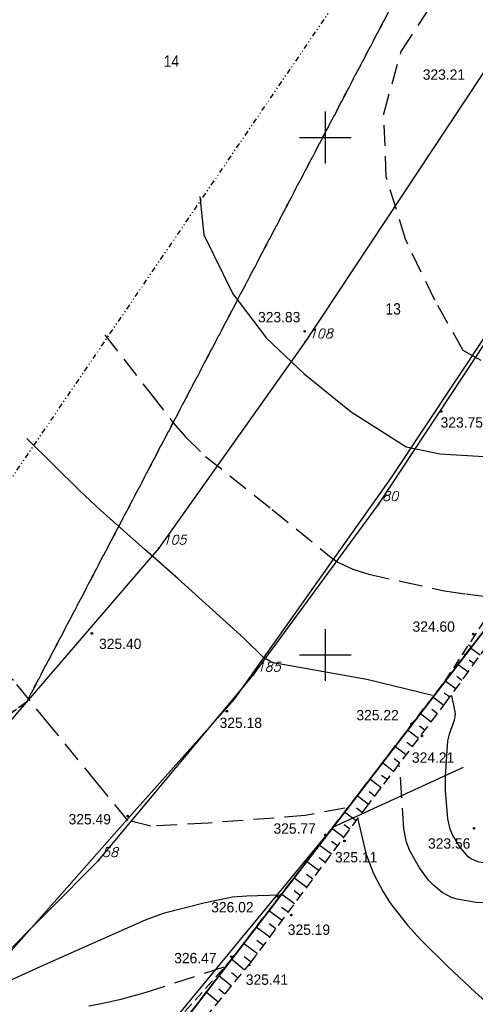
# Model space of a CAD drawing. Extents: x 4615668 to 9249187, y 5334101 to 10688993.
# Tile 70 of 120: x 4667655 to 4667699, y 5337085 to 5337181. Entities that reach past the tile are written whole.
import ezdxf

# ---------------------------------------------------------------- set-up
doc = ezdxf.new("R2010")
doc.units = 0
doc.header["$MEASUREMENT"] = 0
for name, pattern in [('DIVIDE', [1.25, 0.5, -0.25, 0, -0.25, 0, -0.25]), ('GEN7', [13.75, 9.75, -1.5, 1, -1.5]), ('KONTUR', [1.5, 1, -0.5]), ('SKARPA1', [1.5, 1, -0.5]), ('WARSTWICA', [3, 2, -1])]:
    doc.linetypes.add(name, pattern=pattern)
for name, color, linetype in [('1', 7, 'Continuous'), ('2', 7, 'Continuous'), ('25', 7, 'Continuous'), ('38', 7, 'Continuous'), ('5', 7, 'Continuous'), ('50', 7, 'Continuous'), ('51', 7, 'Continuous'), ('52', 7, 'Continuous'), ('57', 7, 'Continuous'), ('58', 7, 'Continuous'), ('60', 7, 'Continuous'), ('7', 4, 'GEN7')]:
    doc.layers.add(name, color=color, linetype=linetype)
doc.styles.add('ITALICT', font='ITALICT', dxfattribs={"height": 0.2})
doc.styles.add('txt', font='TXT', dxfattribs={"height": 0.2})

# ---------------------------------------------------------------- blocks, each defined once
blk = doc.blocks.new('203')
at = {"layer": '57', "color": 3, "linetype": 'Continuous'}
blk.add_circle((0, 0), 0.045, dxfattribs=at)
blk = doc.blocks.new('WYS')
at = {"layer": '52', "color": 67, "linetype": 'Continuous'}
blk.add_circle((0, 0), 0.08, dxfattribs=at)
blk = doc.blocks.new('*M2253')
at = {"layer": '25', "color": 165, "linetype": 'Continuous'}
blk.add_lwpolyline([(129.515, 148.681), (127.14, 144.553), (127.093, 144.575), (127.135, 144.511), (126.085, 142.081), (124.295, 135.991), (122.685, 132.021), (120.605, 126.341), (117.295, 124.521), (116.035, 122.491), (112.435, 115.501), (106.395, 105.801), (101.255, 96.211), (100.645, 95.271), (97.505, 89.061), (96.545, 87.061)], dxfattribs=at)
blk.add_lwpolyline([(129.515, 148.681), (127.14, 144.553), (127.093, 144.575), (127.135, 144.511), (126.085, 142.081), (124.295, 135.991), (122.685, 132.021), (120.605, 126.341), (117.295, 124.521), (116.035, 122.491), (112.435, 115.501), (106.395, 105.801), (101.255, 96.211), (100.645, 95.271), (97.505, 89.061), (96.545, 87.061)], dxfattribs=at)
for p in [(129.515, 148.681), (127.093, 144.575), (127.135, 144.511), (127.14, 144.553), (126.085, 142.081), (124.295, 135.991), (122.685, 132.021), (120.605, 126.341), (117.295, 124.521), (116.035, 122.491), (112.435, 115.501), (106.395, 105.801), (101.255, 96.211), (100.645, 95.271), (97.505, 89.061), (96.545, 87.061)]:
    blk.add_point(p, dxfattribs=at)

msp = doc.modelspace()

# ---------------------------------------------------------------- linework, layer by layer
at = {"layer": '1', "color": 2, "linetype": 'Continuous'}
msp.add_lwpolyline([(4667697.655, 5337108.29), (4667685.049, 5337102.486), (4667659.827, 5337071.897)], dxfattribs=at)
at = {"layer": '2', "color": 5, "linetype": 'Continuous'}
for p, q in [((4667709.339, 5337190.179), (4667682.401, 5337149.437)), ((4667689.493, 5337133.722), (4667716.271, 5337174.334)), ((4667682.401, 5337149.437), (4667668.266, 5337129.511)), ((4667677.369, 5337117.237), (4667689.493, 5337133.722)), ((4667667.691, 5337079.882), (4667708.739, 5337133.335)), ((4667708.739, 5337133.335), (4667667.691, 5337079.882)), ((4667668.266, 5337129.511), (4667628.524, 5337083.278)), ((4667662.424, 5337099.312), (4667677.369, 5337117.237)), ((4667648.72, 5337085.548), (4667662.424, 5337099.312))]:
    msp.add_line(p, q, dxfattribs=at)
at = {"layer": '38', "color": 97, "linetype": 'Continuous'}
msp.add_lwpolyline([(4667619.01, 5337056.533), (4667630.966, 5337070.273), (4667650.097, 5337086.214), (4667665.904, 5337104.076), (4667675.585, 5337114.898), (4667690.756, 5337136.311), (4667706.503, 5337160.04), (4667719.233, 5337180.656), (4667734.355, 5337209.514), (4667742.971, 5337232.576), (4667745.489, 5337240.023)], dxfattribs=at)
at = {"layer": '50', "color": 245, "linetype": 'WARSTWICA'}
for points in [[(4667716.966, 5337150.155), (4667712.521, 5337149.311), (4667706.092, 5337148.528), (4667702.307, 5337147.805), (4667699.424, 5337147.624), (4667697.681, 5337148.588), (4667694.918, 5337153.469), (4667692.097, 5337159.351), (4667690.234, 5337165.377), (4667689.994, 5337171.463), (4667691.676, 5337177.489), (4667694.556, 5337181.917)], [(4667663.038, 5337150.12), (4667667.484, 5337144.396), (4667669.688, 5337141.581), (4667670.853, 5337140.228), (4667672.771, 5337138.37), (4667679.199, 5337133.248), (4667684.907, 5337128.608), (4667685.572, 5337128.156), (4667687.011, 5337127.462), (4667688.554, 5337126.975), (4667691.737, 5337126.272), (4667695.851, 5337125.385), (4667697.925, 5337125.067), (4667701.049, 5337124.705)], [(4667686.23, 5337104.372), (4667682.385, 5337103.649), (4667673.013, 5337102.926), (4667667.486, 5337102.625), (4667665.263, 5337103.167), (4667662.379, 5337106.722), (4667657.707, 5337112.432), (4667654.223, 5337116.71), (4667650.919, 5337119.422), (4667645.932, 5337121.109), (4667640.465, 5337121.531)], [(4667709.792, 5337096.24), (4667708.007, 5337095.933), (4667706.232, 5337095.679), (4667702.662, 5337095.323), (4667700.175, 5337095.195), (4667698.929, 5337095.257), (4667697.062, 5337095.579), (4667696.557, 5337095.742), (4667695.637, 5337096.227), (4667694.823, 5337096.89), (4667694.331, 5337097.412), (4667693.445, 5337098.597), (4667692.516, 5337100.233), (4667692.193, 5337101.072), (4667691.941, 5337102.385), (4667691.526, 5337108.467)], [(4667674.536, 5337088.998), (4667667.086, 5337086.588), (4667666.217, 5337086.321), (4667665.633, 5337086.156), (4667664.459, 5337085.855), (4667663.869, 5337085.717), (4667662.683, 5337085.46), (4667661.49, 5337085.224)]]:
    msp.add_lwpolyline(points, dxfattribs=at)
at = {"layer": '50', "color": 216, "linetype": 'Continuous'}
for points in [[(4667672.232, 5337163.483), (4667672.624, 5337159.767), (4667675.403, 5337154.086), (4667678.68, 5337149.799), (4667682.312, 5337146.345), (4667686.836, 5337142.665), (4667692.167, 5337139.289), (4667695.408, 5337138.61), (4667701.286, 5337138.253), (4667706.553, 5337138.466), (4667709.866, 5337138.573)], [(4667696.54, 5337115.245), (4667696.848, 5337113.825), (4667696.885, 5337113.496), (4667696.792, 5337112.84), (4667696.325, 5337111.528), (4667696.171, 5337110.864), (4667695.925, 5337107.47), (4667695.927, 5337106.092), (4667696.171, 5337103.336), (4667696.397, 5337102.368), (4667696.64, 5337101.753), (4667697.34, 5337100.56), (4667698.008, 5337099.79), (4667698.395, 5337099.495), (4667699.062, 5337099.202), (4667699.779, 5337099.082), (4667701.215, 5337099.079), (4667701.958, 5337099.061), (4667702.261, 5337099.202), (4667702.569, 5337099.511)], [(4667634.583, 5337089.15), (4667645.259, 5337087.78), (4667649.932, 5337086.698), (4667650.915, 5337086.661), (4667651.409, 5337086.726), (4667652.117, 5337086.946), (4667657.545, 5337089.398), (4667666.985, 5337093.566), (4667668.811, 5337094.241), (4667672.592, 5337095.225), (4667675.371, 5337095.788), (4667676.775, 5337095.908), (4667679.975, 5337095.98)]]:
    msp.add_lwpolyline(points, dxfattribs=at)
at = {"layer": '50', "color": 7, "linetype": 'Continuous'}
for points in [[(4667694.703, 5337115.272), (4667688.363, 5337116.808), (4667683.305, 5337117.701), (4667679.493, 5337118.38), (4667679.091, 5337118.497), (4667678.37, 5337118.918), (4667676.501, 5337120.774), (4667670.104, 5337126.553), (4667666.911, 5337129.367), (4667662.663, 5337133.131), (4667660.602, 5337135.081), (4667655.508, 5337140.083)], [(4667687.505, 5337103.308), (4667688.058, 5337100.84), (4667688.309, 5337099.888), (4667689.007, 5337098.044), (4667689.933, 5337096.285), (4667690.657, 5337095.165), (4667692.303, 5337093.065), (4667693.559, 5337091.678), (4667696.178, 5337089.055), (4667698.823, 5337086.587), (4667701.099, 5337084.551), (4667701.99, 5337083.521), (4667703.622, 5337081.342), (4667704.487, 5337080.185)]]:
    msp.add_lwpolyline(points, dxfattribs=at)
at = {"layer": '51', "color": 3, "linetype": 'Continuous'}
for p, q in [((4667698.449, 5337119.935), (4667698.175, 5337120.145)), ((4667699.314, 5337119.142), (4667698.368, 5337119.829)), ((4667697.23, 5337118.348), (4667697.078, 5337118.465)), ((4667697.84, 5337119.142), (4667697.733, 5337119.223)), ((4667698.727, 5337118.333), (4667698.243, 5337118.684)), ((4667696.621, 5337117.555), (4667696.576, 5337117.59)), ((4667698.139, 5337117.523), (4667697.149, 5337118.242)), ((4667696.965, 5337115.905), (4667695.93, 5337116.656)), ((4667696.012, 5337116.762), (4667695.982, 5337116.786)), ((4667697.552, 5337116.714), (4667697.046, 5337117.082)), ((4667696.377, 5337115.096), (4667695.849, 5337115.479)), ((4667695.786, 5337114.289), (4667694.73, 5337115.092)), ((4667695.181, 5337113.493), (4667694.651, 5337113.896)), ((4667694.575, 5337112.697), (4667693.512, 5337113.506)), ((4667693.364, 5337111.106), (4667692.294, 5337111.92)), ((4667693.97, 5337111.901), (4667693.436, 5337112.307)), ((4667692.759, 5337110.31), (4667692.222, 5337110.718)), ((4667692.153, 5337109.514), (4667691.076, 5337110.334)), ((4667691.547, 5337108.718), (4667691.007, 5337109.129)), ((4667690.942, 5337107.922), (4667689.858, 5337108.747)), ((4667689.731, 5337106.331), (4667688.639, 5337107.161)), ((4667690.336, 5337107.127), (4667689.792, 5337107.54)), ((4667689.125, 5337105.535), (4667688.578, 5337105.951)), ((4667688.52, 5337104.739), (4667687.421, 5337105.575)), ((4667687.918, 5337103.94), (4667687.361, 5337104.355)), ((4667687.322, 5337103.137), (4667686.193, 5337103.976)), ((4667686.129, 5337101.532), (4667684.975, 5337102.39)), ((4667686.725, 5337102.335), (4667686.155, 5337102.759)), ((4667685.533, 5337100.73), (4667684.949, 5337101.163)), ((4667684.936, 5337099.927), (4667683.757, 5337100.803)), ((4667684.34, 5337099.124), (4667683.744, 5337099.567)), ((4667683.743, 5337098.322), (4667682.539, 5337099.217)), ((4667682.55, 5337096.716), (4667681.32, 5337097.63)), ((4667683.147, 5337097.519), (4667682.538, 5337097.971)), ((4667681.357, 5337095.111), (4667680.102, 5337096.044)), ((4667681.954, 5337095.914), (4667681.333, 5337096.375)), ((4667680.761, 5337094.308), (4667680.127, 5337094.779)), ((4667680.164, 5337093.506), (4667678.884, 5337094.457)), ((4667678.972, 5337091.9), (4667677.666, 5337092.871)), ((4667679.568, 5337092.703), (4667678.921, 5337093.184)), ((4667677.779, 5337090.295), (4667676.447, 5337091.284)), ((4667678.375, 5337091.098), (4667677.716, 5337091.588)), ((4667676.549, 5337088.718), (4667675.28, 5337089.765)), ((4667677.182, 5337089.492), (4667676.51, 5337089.992)), ((4667675.276, 5337087.176), (4667674.062, 5337088.178)), ((4667675.913, 5337087.947), (4667675.292, 5337088.459)), ((4667674.64, 5337086.404), (4667674.046, 5337086.894)), ((4667674.004, 5337085.633), (4667672.843, 5337086.591))]:
    msp.add_line(p, q, dxfattribs=at)
at = {"layer": '51', "color": 3, "linetype": 'SKARPA1'}
for points in [[(4667755.533, 5337221.644), (4667750.185, 5337210.285), (4667745.924, 5337201.31), (4667741.671, 5337192.441), (4667737.061, 5337182.417), (4667731.994, 5337174.247), (4667726.222, 5337164.883), (4667718.297, 5337152.066), (4667711.75, 5337141.459), (4667702.195, 5337126.303), (4667695.708, 5337116.366)], [(4667658.92, 5337069.012), (4667664.161, 5337073.702), (4667677.132, 5337089.425), (4667688.197, 5337104.315), (4667695.899, 5337114.437), (4667700.113, 5337120.242), (4667705.536, 5337128.828), (4667708.739, 5337133.335)], [(4667656.607, 5337069.763), (4667660.79, 5337074.289), (4667667.763, 5337081.36), (4667675.18, 5337089.634)]]:
    msp.add_lwpolyline(points, dxfattribs=at)
at = {"layer": '58', "color": 1, "linetype": 'DIVIDE'}
msp.add_lwpolyline([(4667497.001, 5337072.349), (4667534.178, 5337093.662), (4667546.39, 5337114.906), (4667597.982, 5337088.199), (4667606.423, 5337087.531), (4667627.425, 5337106.727), (4667653.735, 5337135.829), (4667690.578, 5337189.903), (4667711.162, 5337228.356), (4667713.752, 5337236.593), (4667699.801, 5337243.261), (4667731.871, 5337313.828), (4667739.562, 5337337.791), (4667745.062, 5337370.452)], dxfattribs=at)
at = {"layer": '60', "color": 7, "linetype": 'Continuous'}
for p, q in [((4667684.354, 5337166.683), (4667684.354, 5337171.683)), ((4667684.354, 5337166.683), (4667684.354, 5337171.683)), ((4667681.854, 5337169.183), (4667686.854, 5337169.183)), ((4667681.854, 5337169.183), (4667686.854, 5337169.183)), ((4667684.354, 5337116.683), (4667684.354, 5337121.683)), ((4667684.354, 5337116.683), (4667684.354, 5337121.683)), ((4667681.854, 5337119.183), (4667686.854, 5337119.183)), ((4667681.854, 5337119.183), (4667686.854, 5337119.183))]:
    msp.add_line(p, q, dxfattribs=at)
at = {"layer": '7', "color": 245, "linetype": 'KONTUR'}
for p, q in [((4667655.496, 5337114.655), (4667693.316, 5337186.771)), ((4667693.316, 5337186.771), (4667655.496, 5337114.655)), ((4667667.691, 5337079.882), (4667708.739, 5337133.335)), ((4667708.739, 5337133.335), (4667667.691, 5337079.882)), ((4667615.984, 5337086.156), (4667655.496, 5337114.655)), ((4667655.496, 5337114.655), (4667616.05, 5337086.204))]:
    msp.add_line(p, q, dxfattribs=at)

# ---------------------------------------------------------------- block references
at = {"layer": '25', "color": 165, "linetype": 'Continuous'}
msp.add_blockref('*M2253', (4667593.939, 5336977.152), dxfattribs=at)
at = {"layer": '52', "color": 67, "linetype": 'Continuous'}
for p in [(4667682.346, 5337150.455), (4667695.55, 5337142.705), (4667661.791, 5337121.256), (4667698.656, 5337121.19), (4667674.823, 5337113.737), (4667692.659, 5337112.514), (4667693.697, 5337111.358), (4667665.247, 5337103.609), (4667698.715, 5337102.424), (4667684.357, 5337101.788), (4667686.203, 5337101.209), (4667679.663, 5337095.859), (4667681.071, 5337094.038), (4667675.28, 5337090.018), (4667677.01, 5337089.208)]:
    msp.add_blockref('WYS', p, dxfattribs=at)
at = {"layer": '57', "color": 3, "linetype": 'Continuous'}
for p in [(4667682.401, 5337149.437), (4667689.493, 5337133.722), (4667668.266, 5337129.511), (4667677.369, 5337117.237), (4667662.424, 5337099.312)]:
    msp.add_blockref('203', p, dxfattribs=at)

# ---------------------------------------------------------------- texts
at = {"layer": '5', "color": 6, "linetype": 'Continuous', "style": 'txt', "width": 0.909091}
for s, p in [('14', (4667668.736, 5337176.017)), ('13', (4667690.159, 5337152.068))]:
    msp.add_text(s, height=1.1, dxfattribs=at).set_placement(p)
at = {"layer": '52', "color": 67, "linetype": 'Continuous', "style": 'txt'}
for s, p in [('323.21', (4667693.766, 5337174.764)), ('323.83', (4667677.848, 5337151.322)), ('323.75', (4667695.493, 5337141.143)), ('324.60', (4667692.775, 5337121.421)), ('325.40', (4667662.483, 5337119.752)), ('325.22', (4667687.355, 5337112.861)), ('325.18', (4667674.131, 5337112.118)), ('324.21', (4667692.717, 5337108.755)), ('325.49', (4667659.538, 5337102.8)), ('325.77', (4667679.341, 5337101.904)), ('323.56', (4667694.275, 5337100.458)), ('325.11', (4667685.28, 5337099.127)), ('326.02', (4667673.32, 5337094.298)), ('325.19', (4667680.725, 5337092.129)), ('326.47', (4667669.745, 5337089.382)), ('325.41', (4667676.664, 5337087.299))]:
    msp.add_text(s, height=1, dxfattribs=at).set_placement(p)
at = {"layer": '57', "color": 3, "linetype": 'Continuous', "style": 'ITALICT'}
for s, p in [('108', (4667682.751, 5337149.787)), ('80', (4667689.843, 5337134.072)), ('105', (4667668.616, 5337129.861)), ('185', (4667677.719, 5337117.587)), ('58', (4667662.774, 5337099.662))]:
    msp.add_text(s, height=0.9, dxfattribs=at).set_placement(p)

doc.saveas('drawing.dxf')
